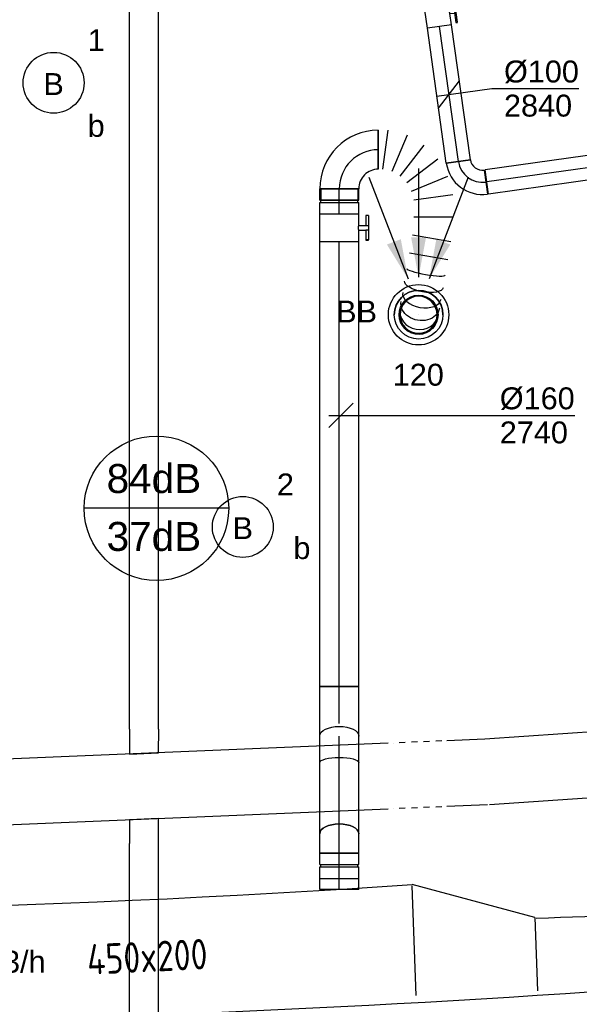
# Model space of a CAD drawing. Extents: x -257677 to 221252, y -185516 to 120782.
# Tile 108 of 171: x -38986 to -36688, y -49890 to -45848. Entities that reach past the tile are written whole.
import ezdxf
from ezdxf.enums import TextEntityAlignment as Align
from ezdxf.lldxf.tags import DXFTag

# ---------------------------------------------------------------- set-up
doc = ezdxf.new("R2010")
doc.units = 0
doc.header["$LTSCALE"] = 50
for name, pattern in [('2322109', [10, 5, -2, 1, -2]), ('AUSGEZOGEN', [0]), ('STREEPJES', [0.1, 0.05, -0.05])]:
    doc.linetypes.add(name, pattern=pattern)
doc.layers.get('0').update_dxf_attribs({"linetype": 'CONTINUOUS'})
for name, color, linetype in [('57LB', 4, 'CONTINUOUS'), ('brandmelddecibels', 3, 'CONTINUOUS'), ('EL6131--', 2, 'CONTINUOUS'), ('EL6311--', 3, 'CONTINUOUS'), ('EM6131--', 1, 'CONTINUOUS'), ('WL570---_RETOUR', 112, 'CONTINUOUS'), ('WL570---_RETOUR_HL', 8, 'CONTINUOUS'), ('WL570---_RETOUR_RST', 2, 'CONTINUOUS'), ('WL570---_RETOUR_RST_HL', 1, 'CONTINUOUS'), ('WM570---_RETOUR', 1, 'CONTINUOUS'), ('WM570---_RETOUR_PR', 1, 'CONTINUOUS'), ('WM570---_RETOUR_RST_PR', 1, 'CONTINUOUS'), ('WM570---_TOEVOER', 1, 'CONTINUOUS')]:
    doc.layers.add(name, color=color, linetype=linetype)
doc.styles.add('BURO-018', font='ARIAL.TTF', dxfattribs={"height": 63})
doc.styles.add('ISO25', font='ISO', dxfattribs={"width": 0.9})
tags = doc.linetypes.add('CENTER2', pattern=[28.575000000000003, 19.05, -3.175, 3.175, -3.175]).pattern_tags.tags
tags[10:11] = [DXFTag(74, 4), DXFTag(75, 0), DXFTag(340, '0'), DXFTag(46, 1.0), DXFTag(50, 0.0), DXFTag(44, 0.0), DXFTag(45, 0.0)]
tags[8:9] = [DXFTag(74, 4), DXFTag(75, 0), DXFTag(340, '0'), DXFTag(46, 1.0), DXFTag(50, 0.0), DXFTag(44, 0.0), DXFTag(45, 0.0)]
tags[6:7] = [DXFTag(74, 4), DXFTag(75, 0), DXFTag(340, '0'), DXFTag(46, 1.0), DXFTag(50, 0.0), DXFTag(44, 0.0), DXFTag(45, 0.0)]
tags[4:5] = [DXFTag(74, 4), DXFTag(75, 0), DXFTag(340, '0'), DXFTag(46, 1.0), DXFTag(50, 0.0), DXFTag(44, 0.0), DXFTag(45, 0.0)]

# ---------------------------------------------------------------- blocks, each defined once
blk = doc.blocks.new('1115B3')
at = {"color": 0, "linetype": 'Continuous'}
blk.add_circle((0, 3.5), 2.5, dxfattribs=at)
at = {"color": 0, "linetype": 'Continuous', "style": 'BURO-018'}
for tag, p in [('E_GKAST', (0, 11.5)), ('E_GROEP', (0, 8.5)), ('E_SGROEP', (4.5, 8.5)), ('E_ARMCODE', (0, 3.5)), ('E_SLET', (4.5, 2.5))]:
    blk.add_attdef(tag, text='', height=1.8, dxfattribs=at).set_placement(p, align=Align.MIDDLE)
blk = doc.blocks.new('*U742')
at = {"color": 0, "ltscale": 10}
for p, q in [((3.637978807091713e-12, 134.9999999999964, -2730), (1945.261807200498, 134.9999999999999, -2730)), ((0, -134.9999999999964, -2730), (1945.261807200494, -134.9999999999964, -2730))]:
    blk.add_line(p, q, dxfattribs=at)
at = {"layer": 'EM6131--', "color": 1, "style": 'BURO-018'}
blk.add_attdef('POSNR', text='', height=90, dxfattribs=at).set_placement((0, 0), align=Align.MIDDLE)
blk = doc.blocks.new('*U749')
at = {"color": 0, "ltscale": 10}
for p, q in [((3.637978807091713e-12, 60, -2730), (5929.481628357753, 59.99999999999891, -2730)), ((3.637978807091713e-12, -60, -2730), (5929.481628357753, -60.00000000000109, -2730))]:
    blk.add_line(p, q, dxfattribs=at)
at = {"layer": 'EM6131--', "color": 1, "style": 'BURO-018'}
blk.add_attdef('POSNR', text='', height=90, dxfattribs=at).set_placement((0, 0), align=Align.MIDDLE)
blk = doc.blocks.new('*U750')
at = {"color": 0, "ltscale": 10}
for p, q in [((102.5219854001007, 55.58095455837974, -2730), (-3.410605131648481e-12, 60.05716110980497, -2730)), ((-3.637978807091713e-12, 60.05716110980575, -2730), (-3.345434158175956e-12, -60.05716110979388, -2730)), ((-3.637978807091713e-12, -60.05716110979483, -2730), (97.28765891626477, -64.30483203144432, -2730))]:
    blk.add_line(p, q, dxfattribs=at)
at = {"layer": 'EM6131--', "color": 1, "style": 'BURO-018'}
blk.add_attdef('POSNR', text='', height=90, dxfattribs=at).set_placement((0, 0), align=Align.MIDDLE)
blk = doc.blocks.new('*U751')
at = {"color": 0, "ltscale": 10}
for p, q in [((-1.818989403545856e-12, 60, -2730), (5985.392653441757, 59.9999999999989, -2730)), ((-1.818989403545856e-12, -60, -2730), (5985.392653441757, -60.0000000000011, -2730))]:
    blk.add_line(p, q, dxfattribs=at)
at = {"layer": 'EM6131--', "color": 1, "style": 'BURO-018'}
blk.add_attdef('POSNR', text='', height=90, dxfattribs=at).set_placement((0, 0), align=Align.MIDDLE)
blk = doc.blocks.new('*U752')
at = {"color": 0, "ltscale": 10}
for p, q in [((102.5219854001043, 55.58095455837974, -2730), (-3.709033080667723e-12, 60.05716110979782, -2730)), ((-3.637978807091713e-12, 60.05716110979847, -2730), (-3.30376113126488e-12, -60.05716110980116, -2730)), ((-3.637978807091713e-12, -60.05716110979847, -2730), (97.28765891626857, -64.30483203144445, -2730))]:
    blk.add_line(p, q, dxfattribs=at)
at = {"layer": 'EM6131--', "color": 1, "style": 'BURO-018'}
blk.add_attdef('POSNR', text='', height=90, dxfattribs=at).set_placement((0, 0), align=Align.MIDDLE)
blk = doc.blocks.new('*U756')
at = {"color": 0, "ltscale": 10}
for p, q in [((3.637978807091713e-12, 135.0000000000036, -2730), (168.4269086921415, 135.0000000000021, -2730)), ((408.6370558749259, 135.0000000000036, -2730), (2700.915449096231, 135.0000000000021, -2730)), ((0, -135, -2730), (157.1255678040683, -134.9999999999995, -2730)), ((397.3357149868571, -135, -2730), (2700.915449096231, -134.9999999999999, -2730))]:
    blk.add_line(p, q, dxfattribs=at)
at = {"color": 0, "linetype": 'STREEPJES', "ltscale": 10}
for p, q in [((188.4269086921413, 135, -2730), (388.6370558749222, 135.0000000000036, -2730)), ((177.1255678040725, -135, -2730), (377.3357149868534, -134.9999999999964, -2730))]:
    blk.add_line(p, q, dxfattribs=at)
at = {"layer": 'EM6131--', "color": 1, "linetype": '2322109', "style": 'BURO-018'}
blk.add_attdef('POSNR', text='', height=90, dxfattribs=at).set_placement((0, 0), align=Align.MIDDLE)
blk = doc.blocks.new('*U920')
at = {"color": 0, "ltscale": 10}
for p, q in [((-100, -50, -2840.399999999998), (-99.99999999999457, 50.00000000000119, -2840.399999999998)), ((50.00000000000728, -100.0000000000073, -2840.399999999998), (-49.99999999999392, -100.0000000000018, -2840.399999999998))]:
    blk.add_line(p, q, dxfattribs=at)
for centre, radius, start, end in [((-100, -100, -2840.399999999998), 150.0000000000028, 359.9999999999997, 89.99999999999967), ((-100, -99.99999999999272, -2840.399999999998), 49.9999999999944, 359.9999999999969, 90.00000000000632)]:
    blk.add_arc(centre, radius, start, end, dxfattribs=at)
at = {"layer": 'WL570---_RETOUR_HL', "linetype": 'CENTER2'}
blk.add_arc((-100, -100, -2840.399999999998), 100.0000000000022, 1.039168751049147e-12, 90.00000000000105, dxfattribs=at)
at = {"layer": 'WM570---_RETOUR_PR', "color": 1, "style": 'BURO-018'}
blk.add_attdef('POSNR', text='', height=90, dxfattribs=at).set_placement((0, 0), align=Align.MIDDLE)
blk = doc.blocks.new('*U1160')
at = {"color": 0, "ltscale": 10}
for p, q in [((7.275957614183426e-12, 50, -2840.399999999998), (558.7675796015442, 50.00000000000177, -2840.399999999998)), ((7.275957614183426e-12, -50.00000000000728, -2840.399999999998), (1.271605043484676e-11, 49.99999999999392, -2840.399999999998)), ((7.275957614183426e-12, -50.00000000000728, -2840.399999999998), (558.7675796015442, -50.00000000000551, -2840.399999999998))]:
    blk.add_line(p, q, dxfattribs=at)
at = {"layer": 'WL570---_RETOUR_HL', "linetype": 'CENTER2'}
blk.add_line((0, 0, -2840.399999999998), (558.7675796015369, 1.768016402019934e-12, -2840.399999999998), dxfattribs=at)
at = {"layer": 'WM570---_RETOUR_PR', "color": 1, "style": 'BURO-018'}
blk.add_attdef('POSNR', text='', height=90, dxfattribs=at).set_placement((0, 0), align=Align.MIDDLE)
blk = doc.blocks.new('*U1161')
at = {"layer": 'WM570---_RETOUR', "color": 0, "ltscale": 10}
for p, q in [((-42.58361027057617, -56.45029792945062), (42.58361027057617, 56.45029792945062)), ((-49.51695410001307, -6.933343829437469), (175.8818222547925, 24.62690141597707)), ((175.8818222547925, 24.62690141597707), (533.453445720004, 24.62690141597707))]:
    blk.add_line(p, q, dxfattribs=at)
at = {"layer": 'WM570---_RETOUR', "color": 0, "style": 'BURO-018'}
for s, p in [('%%c100', (225.8818222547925, 49.62690141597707)), ('2840', (225.8818222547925, -90.37309858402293))]:
    blk.add_text(s, height=90, dxfattribs=at).set_placement(p)
blk = doc.blocks.new('*U1179')
at = {"color": 0, "ltscale": 10}
for p, q in [((-51.69999999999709, 80, -2740.399999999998), (-4.999999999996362, 79.99999999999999, -2740.399999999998)), ((-51.69999999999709, 80, -2740.399999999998), (-51.69999999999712, -80, -2740.399999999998)), ((-4.999999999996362, 80, -2740.399999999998), (-4.999999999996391, -80, -2740.399999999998)), ((-4.999999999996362, 76, -2740.399999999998), (5.000000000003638, 76, -2740.399999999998)), ((5.000000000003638, 80, -2740.399999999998), (51.70000000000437, 79.99999999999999, -2740.399999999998)), ((5.000000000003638, 80, -2740.399999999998), (5.000000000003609, -80, -2740.399999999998)), ((51.70000000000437, 80, -2740.399999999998), (51.70000000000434, -80, -2740.399999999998)), ((-51.69999999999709, -80, -2740.399999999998), (-4.999999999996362, -80.00000000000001, -2740.399999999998)), ((-4.999999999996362, -76, -2740.399999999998), (5.000000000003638, -76, -2740.399999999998)), ((5.000000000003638, -80, -2740.399999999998), (51.70000000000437, -80.00000000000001, -2740.399999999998))]:
    blk.add_line(p, q, dxfattribs=at)
at = {"layer": 'WL570---_RETOUR_HL', "linetype": 'CENTER2'}
blk.add_line((-51.69999999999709, 0, -2740.399999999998), (51.70000000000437, -1.899427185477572e-14, -2740.399999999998), dxfattribs=at)
at = {"layer": 'WM570---_RETOUR_PR', "color": 1, "style": 'BURO-018'}
blk.add_attdef('POSNR', text='', height=90, dxfattribs=at).set_placement((0, 0), align=Align.MIDDLE)
blk = doc.blocks.new('*U1192')
at = {"color": 2, "ltscale": 10}
for p, q in [((-57.24999999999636, 80, -2740.399999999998), (57.25000000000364, 79.99999999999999, -2740.399999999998)), ((-57.24999999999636, -80, -2740.399999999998), (-57.24999999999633, 80, -2740.399999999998)), ((57.25000000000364, 80, -2740.399999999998), (57.25000000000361, -80, -2740.399999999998)), ((-57.24999999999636, -80, -2740.399999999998), (-9.541666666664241, -80.00000000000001, -2740.399999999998)), ((-9.541666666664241, -80, -2740.399999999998), (-9.541666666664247, -109.3333333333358, -2740.399999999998)), ((9.541666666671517, -80, -2740.399999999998), (9.54166666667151, -120, -2740.399999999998)), ((9.541666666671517, -80, -2740.399999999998), (57.25000000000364, -80.00000000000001, -2740.399999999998)), ((-50.2466210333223, -109.3333333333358, -2740.399999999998), (-50.2466210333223, -120.0000000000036, -2740.399999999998)), ((-48.91328769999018, -109.3333333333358, -2740.399999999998), (-50.2466210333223, -109.3333333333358, -2740.399999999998)), ((-50.2466210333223, -120.0000000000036, -2740.399999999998), (-48.91328769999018, -120, -2740.399999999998)), ((-7.515583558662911, -109.3333333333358, -2740.399999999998), (-48.91328769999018, -109.3333333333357, -2740.399999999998)), ((-48.91328769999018, -120, -2740.399999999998), (-48.91328769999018, -109.3333333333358, -2740.399999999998)), ((-7.515583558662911, -120, -2740.399999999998), (-48.91328769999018, -120, -2740.399999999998)), ((-7.515583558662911, -109.3333333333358, -2740.399999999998), (-7.515583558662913, -120, -2740.399999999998)), ((9.541666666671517, -120, -2740.399999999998), (-7.515583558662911, -120, -2740.399999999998)), ((50.24662103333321, -109.3333333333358, -2740.399999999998), (9.541666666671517, -109.3333333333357, -2740.399999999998)), ((50.24662103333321, -120, -2740.399999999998), (9.541666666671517, -120, -2740.399999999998)), ((50.24662103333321, -120, -2740.399999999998), (50.24662103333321, -109.3333333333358, -2740.399999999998))]:
    blk.add_line(p, q, dxfattribs=at)
blk.add_spline([(-9.492711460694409, -79.9941758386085, -2740.399999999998), (-9.346348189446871, -79.97693931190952, -2740.399999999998), (-9.1040787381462, -79.9489890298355, -2740.399999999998), (-8.768389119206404, -79.91145878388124, -2740.399999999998), (-8.342723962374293, -79.86587281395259, -2740.399999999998), (-7.831451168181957, -79.81408537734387, -2740.399999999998), (-7.239817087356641, -79.75820677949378, -2740.399999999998), (-6.573892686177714, -79.70051858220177, -2740.399999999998), (-5.840511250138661, -79.6433811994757, -2740.399999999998), (-5.047198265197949, -79.58913749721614, -2740.399999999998), (-4.202094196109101, -79.5400162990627, -2740.399999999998), (-3.313870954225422, -79.49803983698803, -2740.399999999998), (-2.391642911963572, -79.46493914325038, -2740.399999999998), (-1.444873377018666, -79.44208114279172, -2740.399999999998), (-0.4832774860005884, -79.43041076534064, -2740.399999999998), (0.4832774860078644, -79.43041076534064, -2740.399999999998), (1.444873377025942, -79.44208114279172, -2740.399999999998), (2.391642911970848, -79.46493914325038, -2740.399999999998), (3.313870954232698, -79.49803983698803, -2740.399999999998), (4.202094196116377, -79.5400162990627, -2740.399999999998), (5.047198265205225, -79.58913749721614, -2740.399999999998), (5.840511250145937, -79.6433811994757, -2740.399999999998), (6.57389268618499, -79.70051858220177, -2740.399999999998), (7.239817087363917, -79.75820677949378, -2740.399999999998), (7.831451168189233, -79.81408537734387, -2740.399999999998), (8.34272396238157, -79.86587281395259, -2740.399999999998), (8.76838911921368, -79.91145878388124, -2740.399999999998), (9.104078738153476, -79.9489890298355, -2740.399999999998), (9.346348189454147, -79.97693931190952, -2740.399999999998), (9.492711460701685, -79.9941758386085, -2740.399999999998), (9.541666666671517, -80, -2740.399999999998)], degree=3, dxfattribs=at)
at = {"layer": 'WL570---_RETOUR', "color": 1, "style": 'BURO-018'}
blk.add_attdef('I', text='', height=90, dxfattribs=at).set_placement((0, 0), align=Align.MIDDLE)
at = {"layer": 'WM570---_RETOUR_PR', "color": 1, "style": 'BURO-018'}
blk.add_attdef('POSNR', text='', height=90, dxfattribs=at).set_placement((0, 0), align=Align.MIDDLE)
blk = doc.blocks.new('*U1193')
at = {"layer": 'WM570---_RETOUR', "color": 0, "ltscale": 10}
for p, q in [((-50, -50), (50, 50)), ((-50, 0), (959.0631700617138, 0))]:
    blk.add_line(p, q, dxfattribs=at)
at = {"layer": 'WM570---_RETOUR', "color": 0, "style": 'BURO-018'}
for s, p in [('%%c160', (651.4915465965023, 25)), ('2740', (651.4915465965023, -115))]:
    blk.add_text(s, height=90, dxfattribs=at).set_placement(p)
blk = doc.blocks.new('*U1201')
at = {"color": 0, "ltscale": 10}
for p, q in [((3.637978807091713e-12, 80, -2740.399999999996), (1826.728641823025, 79.99999999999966, -2740.399999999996)), ((3.637978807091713e-12, -80, -2740.399999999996), (3.66737033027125e-12, 80, -2740.399999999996)), ((1826.728641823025, 80, -2740.399999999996), (1826.728641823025, -80, -2740.399999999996)), ((3.637978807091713e-12, -80, -2740.399999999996), (1826.728641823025, -80.00000000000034, -2740.399999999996))]:
    blk.add_line(p, q, dxfattribs=at)
at = {"layer": 'WL570---_RETOUR_HL', "linetype": 'CENTER2'}
blk.add_line((3.637978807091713e-12, 0, -2740.399999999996), (1826.728641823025, -3.355646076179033e-13, -2740.399999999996), dxfattribs=at)
at = {"layer": 'WM570---_RETOUR_PR', "color": 1, "linetype": '2322109', "style": 'BURO-018'}
blk.add_attdef('POSNR', text='', height=90, dxfattribs=at).set_placement((0, 0), align=Align.MIDDLE)
blk = doc.blocks.new('*U1202')
at = {"color": 0, "ltscale": 10}
for p, q in [((-160.0000000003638, 79.9999999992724, -2740.399999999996), (152.4199999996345, 80.00000000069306, -2740.399999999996)), ((152.4199999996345, 80.00000000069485, -2740.399999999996), (152.420000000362, -79.99999999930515, -2740.399999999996)), ((-159.9999999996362, -80.0000000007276, -2740.399999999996), (152.4200000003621, -79.99999999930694, -2740.399999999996))]:
    blk.add_line(p, q, dxfattribs=at)
at = {"color": 0, "ltscale": 10, "extrusion": (1.607645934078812e-28, 7.31043197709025e-40, -1)}
blk.add_ellipse((-160, -7.275957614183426e-10, -2740.399999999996), major_axis=(-3.637831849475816e-10, 80), ratio=0.2679491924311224, start_param=0, end_param=3.141592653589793, dxfattribs=at)
blk.add_ellipse((-160, -7.275957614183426e-10, -2740.399999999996), major_axis=(-3.637831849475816e-10, 80), ratio=0.2679491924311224, start_param=0, end_param=3.141592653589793, dxfattribs=at)
at = {"layer": 'WL570---_RETOUR_HL', "linetype": 'CENTER2'}
blk.add_line((0, 0, -2740.399999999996), (152.4199999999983, 6.930979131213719e-10, -2740.399999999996), dxfattribs=at)
at = {"layer": 'WM570---_RETOUR_PR', "color": 1, "linetype": '2322109', "style": 'BURO-018'}
blk.add_attdef('POSNR', text='', height=90, dxfattribs=at).set_placement((0, 0), align=Align.MIDDLE)
blk = doc.blocks.new('*U1183')
at = {"ltscale": 10}
for points in [[(-42.80261999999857, 146.7226179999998), (-129.9186492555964, 288.1091546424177), (-72.88984364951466, 310.0447361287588)], [(0, 154), (-30.55099999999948, 317.2360000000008), (30.55099999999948, 317.2360000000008)], [(42.80261999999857, 146.7226179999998), (72.88984364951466, 310.0447361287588), (129.9186492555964, 288.1091546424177)]]:
    blk.add_hatch(color=0, dxfattribs=at).paths.add_polyline_path(points)
at = {"color": 0, "ltscale": 10}
for p, q in [((0, 600, -2400), (0, 154, -2400)), ((-203.8220000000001, 565.3457999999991, -2400), (-42.80261999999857, 146.7226179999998, -2400)), ((203.8220000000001, 565.3457999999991, -2400), (42.80261999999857, 146.7226179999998, -2400))]:
    blk.add_line(p, q, dxfattribs=at)
for radius in [124, 100]:
    blk.add_circle((0, 0, -2400), radius, dxfattribs=at)
at = {"layer": 'WL570---_RETOUR_RST', "color": 1, "style": 'BURO-018'}
for tag in ['MC', 'Q']:
    blk.add_attdef(tag, text='', height=90, dxfattribs=at).set_placement((0, 0), align=Align.MIDDLE)
at = {"layer": 'WM570---_RETOUR_RST_PR', "color": 1, "style": 'BURO-018'}
blk.add_attdef('POSNR', text='', height=90, dxfattribs=at).set_placement((0, 0), align=Align.MIDDLE)
blk = doc.blocks.new('*U1209')
at = {"color": 0, "ltscale": 10}
for radius in [100, 100, 100, 80, 80]:
    blk.add_circle((0, 0, -2449.5), radius, dxfattribs=at)
for radius, end in [(100, 180), (76, 359.8200000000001), (76, 359.8200000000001), (76, 180), (76, 180)]:
    blk.add_arc((0, 0, -2449.5), radius, 0, end, dxfattribs=at)
at = {"layer": 'WL570---_RETOUR_RST_HL', "linetype": 'CENTER2'}
blk.add_circle((0, 0, -2449.5), 0.075, dxfattribs=at)
blk.add_circle((0, 0, -2449.5), 0.075, dxfattribs=at)
blk.add_circle((0, 0, -2449.5), 0.075, dxfattribs=at)
at = {"layer": 'WM570---_RETOUR_RST_PR', "color": 1, "style": 'BURO-018'}
blk.add_attdef('POSNR', text='', height=90, dxfattribs=at).set_placement((0, 0), align=Align.MIDDLE)
blk = doc.blocks.new('*U1210')
at = {"color": 0, "ltscale": 10}
for p, q in [((-159.9999999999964, 76, -2740.399999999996), (-206.6999999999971, 76.00000000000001, -2740.399999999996)), ((-206.6999999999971, -76, -2740.399999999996), (-206.6999999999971, 76, -2740.399999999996)), ((-159.9999999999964, -80, -2740.399999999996), (-159.9999999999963, 80, -2740.399999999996)), ((-159.9999999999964, -76, -2740.399999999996), (-159.9999999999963, 76, -2740.399999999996)), ((-159.9999999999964, -76, -2740.399999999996), (-206.6999999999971, -75.99999999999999, -2740.399999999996)), ((80.00000000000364, -160, -2740.399999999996), (-79.99999999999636, -160, -2740.399999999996))]:
    blk.add_line(p, q, dxfattribs=at)
for centre, radius, start, end in [((-159.9999999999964, -160, -2740.399999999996), 240, 0, 90), ((-159.9999999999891, -159.9999999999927, -2740.399999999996), 79.99999999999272, 359.9999999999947, 90.0000000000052)]:
    blk.add_arc(centre, radius, start, end, dxfattribs=at)
at = {"layer": 'WL570---_RETOUR_HL', "linetype": 'CENTER2'}
blk.add_arc((-159.9999999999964, -160, -2740.399999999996), 160, 0, 90, dxfattribs=at)
at = {"layer": 'WM570---_RETOUR_PR', "color": 1, "style": 'BURO-018'}
blk.add_attdef('POSNR', text='', height=90, dxfattribs=at).set_placement((0, 0), align=Align.MIDDLE)
blk = doc.blocks.new('*U1211')
at = {"color": 0, "ltscale": 10}
for p, q in [((0, -80, -2740.399999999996), (-2.957754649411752e-62, 80, -2740.399999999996)), ((19.23358609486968, -80, -2740.399999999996), (40.29798570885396, 80, -2740.399999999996)), ((118.1477159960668, 59.14022763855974, -2740.399999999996), (56.39002117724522, -89.9560367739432, -2740.399999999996)), ((89.70356950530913, -109.1896228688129, -2740.399999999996), (187.9458746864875, 18.84224192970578, -2740.399999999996)), ((244.9358326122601, -38.14771599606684, -2740.399999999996), (116.9039678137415, -136.3900211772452, -2740.399999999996)), ((136.1375539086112, -169.7035695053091, -2740.399999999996), (285.2338183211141, -107.9458746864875, -2740.399999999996)), ((306.0935906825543, -185.7956049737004, -2740.399999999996), (146.0935906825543, -206.8600045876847, -2740.399999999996)), ((306.0935906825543, -277.1008820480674, -2740.399999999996), (146.0935906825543, -277.1008820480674, -2740.399999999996)), ((298.5662612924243, -378.4194024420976, -2740.399999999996), (140.9166888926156, -351.0951948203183, -2740.399999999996)), ((285.8620301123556, -451.7176528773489, -2740.399999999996), (128.2124577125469, -424.3934452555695, -2740.399999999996))]:
    blk.add_line(p, q, dxfattribs=at)
blk.add_arc((165.5564438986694, -677.3829058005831, -2740.399999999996), 80, 170.1670423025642, 350.1670423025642, dxfattribs=at)
for centre, major_axis, ratio in [((196.0603492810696, -501.3877696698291, -2740.399999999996), (-78.82478619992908, 13.66210381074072), 0.1316524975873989), ((179.1156099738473, -599.1520284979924, -2740.399999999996), (-78.82478619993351, 13.66210381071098), 0.6140144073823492), ((167.9504056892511, -663.5707192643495, -2740.399999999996), (-78.8247861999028, 13.66210381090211), 0.9318516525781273)]:
    blk.add_ellipse(centre, major_axis=major_axis, ratio=ratio, start_param=0, end_param=3.141592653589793, dxfattribs=at)
at = {"color": 0, "ltscale": 10, "extrusion": (0, 0, -1)}
blk.add_ellipse((187.1259622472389, -552.9355515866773, -2740.399999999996), major_axis=(78.82478619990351, -13.66210381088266), ratio=0.3859855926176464, start_param=0, end_param=3.141592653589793, dxfattribs=at)
at = {"color": 0, "ltscale": 10, "extrusion": (0, 0, -0.9999999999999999)}
blk.add_ellipse((172.5751847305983, -636.887623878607, -2740.399999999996), major_axis=(78.82478619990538, -13.66210381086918), ratio=0.8001991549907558, start_param=0, end_param=3.141592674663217, dxfattribs=at)
at = {"layer": 'WM570---_RETOUR_PR', "color": 1, "style": 'BURO-018'}
blk.add_attdef('POSNR', text='', height=90, dxfattribs=at).set_placement((0, 0), align=Align.MIDDLE)
blk = doc.blocks.new('*U1219')
at = {"color": 0, "ltscale": 10}
for p, q in [((0, 80, -2908.782962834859), (400.5875541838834, 79.99999999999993, -2908.782962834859)), ((0, -80, -2908.782962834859), (400.5875541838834, -80.00000000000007, -2908.782962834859))]:
    blk.add_line(p, q, dxfattribs=at)
blk.add_ellipse((0, 0, -2908.782962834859), major_axis=(1.469576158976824e-14, 80.00000000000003), ratio=0.4999999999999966, start_param=3.141592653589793, end_param=6.283185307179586, dxfattribs=at)
at = {"color": 0, "ltscale": 10, "extrusion": (5.660601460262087e-49, 3.081487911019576e-33, -1)}
blk.add_ellipse((400.5875541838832, 0, -2908.782962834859), major_axis=(1.469576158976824e-14, 80.00000000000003), ratio=0.4999999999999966, start_param=0, end_param=3.141592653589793, dxfattribs=at)
at = {"layer": 'WL570---_RETOUR_HL', "linetype": 'CENTER2'}
blk.add_line((0, 0, -2908.782962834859), (400.5875541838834, -7.358673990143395e-14, -2908.782962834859), dxfattribs=at)
at = {"layer": 'WM570---_RETOUR_PR', "color": 1, "style": 'BURO-018'}
blk.add_attdef('POSNR', text='', height=90, dxfattribs=at).set_placement((0, 0), align=Align.MIDDLE)
blk = doc.blocks.new('*U1220')
at = {"color": 0, "ltscale": 10}
for p, q in [((-42.90000000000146, 79.99999999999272, -2930.232962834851), (-21.82177955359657, 79.99999999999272, -2930.232962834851)), ((-42.90000000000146, -80.00000000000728, -2930.232962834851), (-42.90000000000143, 79.99999999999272, -2930.232962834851)), ((-21.82177955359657, 79.99999999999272, -2930.232962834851), (18.89821544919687, 79.99999999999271, -2930.232962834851)), ((18.89821544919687, 79.99999999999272, -2930.232962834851), (37.15248982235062, 79.99999999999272, -2930.232962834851)), ((-42.90000000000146, -80.00000000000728, -2930.232962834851), (-21.82177955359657, -80.00000000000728, -2930.232962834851)), ((-21.82177955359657, -80.00000000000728, -2930.232962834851), (18.89821544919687, -80.00000000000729, -2930.232962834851)), ((18.89821544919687, -80.00000000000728, -2930.232962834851), (37.15248982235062, -80.00000000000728, -2930.232962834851))]:
    blk.add_line(p, q, dxfattribs=at)
at = {"color": 0, "ltscale": 10, "extrusion": (1.077753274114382e-33, 2.465190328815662e-32, -1)}
blk.add_ellipse((37.15248982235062, -7.275957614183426e-12, -2930.232962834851), major_axis=(1.469576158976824e-14, 80), ratio=0.5000000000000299, start_param=0, end_param=3.141592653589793, dxfattribs=at)
at = {"layer": 'WL570---_RETOUR_HL', "linetype": 'CENTER2'}
blk.add_line((-42.90000000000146, -7.275957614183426e-12, -2930.232962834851), (37.15248982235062, -7.290663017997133e-12, -2930.232962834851), dxfattribs=at)
at = {"layer": 'WM570---_RETOUR_PR', "color": 1, "style": 'BURO-018'}
blk.add_attdef('POSNR', text='', height=90, dxfattribs=at).set_placement((0, 0), align=Align.MIDDLE)
blk = doc.blocks.new('*U1221')
at = {"color": 0, "ltscale": 10}
for p, q in [((-51.69999999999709, 79.99999999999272, -2930.232962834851), (-5, 79.99999999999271, -2930.232962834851)), ((-51.69999999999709, 79.99999999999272, -2930.232962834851), (-51.69999999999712, -80.00000000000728, -2930.232962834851)), ((-5, 79.99999999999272, -2930.232962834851), (-5.000000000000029, -80.00000000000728, -2930.232962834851)), ((-5, 75.99999999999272, -2930.232962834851), (5, 75.99999999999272, -2930.232962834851)), ((5, 79.99999999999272, -2930.232962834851), (51.69999999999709, 79.99999999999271, -2930.232962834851)), ((5, 79.99999999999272, -2930.232962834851), (4.999999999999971, -80.00000000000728, -2930.232962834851)), ((51.69999999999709, 79.99999999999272, -2930.232962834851), (51.69999999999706, -80.00000000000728, -2930.232962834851)), ((-51.69999999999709, -80.00000000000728, -2930.232962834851), (-5, -80.00000000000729, -2930.232962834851)), ((-5, -76.00000000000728, -2930.232962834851), (5, -76.00000000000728, -2930.232962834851)), ((5, -80.00000000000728, -2930.232962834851), (51.69999999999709, -80.00000000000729, -2930.232962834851))]:
    blk.add_line(p, q, dxfattribs=at)
at = {"layer": 'WL570---_RETOUR_HL', "linetype": 'CENTER2'}
blk.add_line((-51.69999999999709, -7.275957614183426e-12, -2930.232962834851), (51.69999999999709, -7.2949518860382e-12, -2930.232962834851), dxfattribs=at)
at = {"layer": 'WM570---_RETOUR_PR', "color": 1, "style": 'BURO-018'}
blk.add_attdef('POSNR', text='', height=90, dxfattribs=at).set_placement((0, 0), align=Align.MIDDLE)
blk = doc.blocks.new('*U1222')
at = {"color": 0, "ltscale": 10}
for p, q in [((0, 79.99999999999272, -2930.232962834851), (46.19999999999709, 79.99999999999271, -2930.232962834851)), ((0, -80.00000000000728, -2930.232962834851), (2.939152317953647e-14, 79.99999999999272, -2930.232962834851)), ((46.19999999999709, 79.99999999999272, -2930.232962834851), (46.19999999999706, -80.00000000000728, -2930.232962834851)), ((0, -80.00000000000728, -2930.232962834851), (46.19999999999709, -80.00000000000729, -2930.232962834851))]:
    blk.add_line(p, q, dxfattribs=at)
at = {"layer": 'WL570---_RETOUR_HL', "linetype": 'CENTER2'}
blk.add_line((0, -7.275957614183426e-12, -2930.232962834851), (46.19999999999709, -7.284444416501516e-12, -2930.232962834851), dxfattribs=at)
at = {"layer": 'WM570---_RETOUR_PR', "color": 1, "style": 'BURO-018'}
blk.add_attdef('POSNR', text='', height=90, dxfattribs=at).set_placement((0, 0), align=Align.MIDDLE)
blk = doc.blocks.new('*U1228')
at = {"color": 0, "ltscale": 10}
for p, q in [((7.275957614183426e-12, 50, -2840.399999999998), (690.8991941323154, 50.00000000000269, -2840.399999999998)), ((7.275957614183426e-12, -50, -2840.399999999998), (1.271049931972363e-11, 50.00000000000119, -2840.399999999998)), ((690.8991941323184, 50, -2840.399999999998), (690.8991941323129, -50.00000000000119, -2840.399999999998)), ((7.275957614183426e-12, -50, -2840.399999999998), (690.8991941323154, -49.99999999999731, -2840.399999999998))]:
    blk.add_line(p, q, dxfattribs=at)
at = {"layer": 'WL570---_RETOUR_HL', "linetype": 'CENTER2'}
blk.add_line((7.275957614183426e-12, 0, -2840.399999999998), (690.8991941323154, 2.68468267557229e-12, -2840.399999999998), dxfattribs=at)
at = {"layer": 'WM570---_RETOUR_PR', "color": 1, "style": 'BURO-018'}
blk.add_attdef('POSNR', text='', height=90, dxfattribs=at).set_placement((0, 0), align=Align.MIDDLE)
blk = doc.blocks.new('*U1230')
at = {"color": 2, "ltscale": 10}
for p, q in [((-55.84999999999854, 50.00000000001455, -2840.399999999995), (55.84999999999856, 50.00000000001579, -2840.399999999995)), ((-55.84999999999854, -49.99999999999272, -2840.399999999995), (-55.8499999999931, 50.00000000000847, -2840.399999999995)), ((55.84999999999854, 50.00000000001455, -2840.399999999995), (55.8499999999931, -49.99999999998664, -2840.399999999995)), ((-55.84999999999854, -49.99999999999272, -2840.399999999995), (-9.30833333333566, -49.99999999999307, -2840.399999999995)), ((-48.86751880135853, -68.33333333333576, -2840.399999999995), (-48.86751880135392, -74.99999999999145, -2840.399999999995)), ((-47.86751880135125, -68.33333333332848, -2840.399999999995), (-48.867518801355, -68.33333333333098, -2840.399999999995)), ((-48.86751880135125, -74.99999999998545, -2840.399999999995), (-47.86751880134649, -74.99999999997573, -2840.399999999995)), ((-7.514599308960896, -68.33333333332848, -2840.399999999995), (-47.86751880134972, -68.33333333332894, -2840.399999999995)), ((-47.86751880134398, -74.99999999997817, -2840.399999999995), (-47.8675188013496, -68.33333333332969, -2840.399999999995)), ((-7.514599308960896, -74.99999999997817, -2840.399999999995), (-47.86751880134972, -74.99999999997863, -2840.399999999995)), ((-9.308333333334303, -49.99999999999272, -2840.399999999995), (-9.308333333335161, -68.33333333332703, -2840.399999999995)), ((-7.514599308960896, -68.3333333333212, -2840.399999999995), (-7.514599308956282, -74.9999999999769, -2840.399999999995)), ((9.30833333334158, -74.99999999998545, -2840.399999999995), (-7.514599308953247, -74.99999999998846, -2840.399999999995)), ((9.308333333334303, -49.99999999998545, -2840.399999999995), (9.30833333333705, -74.99999999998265, -2840.399999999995)), ((9.308333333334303, -49.99999999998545, -2840.399999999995), (55.84999999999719, -49.9999999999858, -2840.399999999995)), ((48.8675188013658, -68.3333333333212, -2840.399999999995), (9.30833333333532, -68.33333333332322, -2840.399999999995)), ((48.86751880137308, -74.9999999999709, -2840.399999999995), (9.308333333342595, -74.99999999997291, -2840.399999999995)), ((48.86751880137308, -74.9999999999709, -2840.399999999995), (48.86751880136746, -68.33333333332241, -2840.399999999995))]:
    blk.add_line(p, q, dxfattribs=at)
blk.add_spline([(-9.26057528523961, -49.99113106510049, -2840.399999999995), (-9.11779120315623, -49.96487813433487, -2840.399999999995), (-8.881446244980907, -49.92228979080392, -2840.399999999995), (-8.553965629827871, -49.86507052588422, -2840.399999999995), (-8.138709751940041, -49.79551713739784, -2840.399999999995), (-7.639939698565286, -49.71643198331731, -2840.399999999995), (-7.062773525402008, -49.63101550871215, -2840.399999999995), (-6.413133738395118, -49.54274129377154, -2840.399999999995), (-5.697686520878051, -49.45521774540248, -2840.399999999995), (-4.923773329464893, -49.37204142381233, -2840.399999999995), (-4.099335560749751, -49.29664778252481, -2840.399999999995), (-3.232833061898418, -49.23216570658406, -2840.399999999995), (-2.333157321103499, -49.18128255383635, -2840.399999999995), (-1.409540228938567, -49.14612633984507, -2840.399999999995), (-0.4714593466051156, -49.12817118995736, -2840.399999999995), (0.4714593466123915, -49.12817118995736, -2840.399999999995), (1.409540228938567, -49.14612633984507, -2840.399999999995), (2.333157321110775, -49.18128255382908, -2840.399999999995), (3.232833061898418, -49.23216570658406, -2840.399999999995), (4.099335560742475, -49.29664778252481, -2840.399999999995), (4.923773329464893, -49.37204142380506, -2840.399999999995), (5.697686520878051, -49.45521774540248, -2840.399999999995), (6.413133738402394, -49.54274129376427, -2840.399999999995), (7.062773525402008, -49.63101550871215, -2840.399999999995), (7.639939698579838, -49.71643198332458, -2840.399999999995), (8.138709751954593, -49.79551713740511, -2840.399999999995), (8.553965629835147, -49.86507052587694, -2840.399999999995), (8.881446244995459, -49.92228979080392, -2840.399999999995), (9.117791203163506, -49.96487813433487, -2840.399999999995), (9.26057528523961, -49.99113106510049, -2840.399999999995), (9.308333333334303, -49.99999999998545, -2840.399999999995)], degree=3, dxfattribs=at)
at = {"layer": 'WL570---_RETOUR', "color": 1, "style": 'BURO-018'}
blk.add_attdef('I', text='', height=90, dxfattribs=at).set_placement((0, 0), align=Align.MIDDLE)
at = {"layer": 'WM570---_RETOUR_PR', "color": 1, "style": 'BURO-018'}
blk.add_attdef('POSNR', text='', height=90, dxfattribs=at).set_placement((0, 0), align=Align.MIDDLE)

msp = doc.modelspace()

# ---------------------------------------------------------------- linework, layer by layer
at = {"layer": '57LB', "color": 1, "linetype": 'Continuous'}
for p, q in [((-37375.82174170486, -49404.61365246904), (-37358.85645283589, -49854.29373761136)), ((-36870.60528531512, -49533.45196117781), (-36859.21191378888, -49835.44341664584))]:
    msp.add_line(p, q, dxfattribs=at)
at = {"layer": 'brandmelddecibels'}
msp.add_line((-38127.47052334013, -47854.23536910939), (-38720.87559812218, -47854.23536910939), dxfattribs=at)
msp.add_circle((-38424.17306073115, -47854.23536910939), 296.7025373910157, dxfattribs=at)
at = {"layer": 'WL570---_RETOUR'}
msp.add_line((-36870.60528531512, -49533.45196117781), (-37373.70026018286, -49398.79466402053), dxfattribs=at)
for centre, radius, start, end in [((-40551.43609641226, 6984.159798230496), 56957.02890690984, 260.4891053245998, 275.3420007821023), ((-40862.56160967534, 2385.890811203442), 51902.07898806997, 263.6908513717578, 273.8543326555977), ((-37394.53222675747, -30264.15540451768), 19279.31788766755, 271.5757173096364, 276.3068472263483)]:
    msp.add_arc(centre, radius, start, end, dxfattribs=at)

# ---------------------------------------------------------------- block references
at = {"layer": 'EL6131--'}
for name, p, rotation in [('*U749', (-38475.15018637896, -48760.53123012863, 2730), 90), ('*U742', (-35125.24290392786, -48805.41246716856, 2730), 183.8676832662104), ('*U750', (-38475.15018637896, -48860.53106797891, 2730), 92.3968199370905), ('*U752', (-38475.15018637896, -49130.76748355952, 2730), 272.3968199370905), ('*U751', (-38475.15018637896, -55216.15997485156, 2730), 90)]:
    msp.add_blockref(name, p, dxfattribs=dict(at, rotation=rotation))
at = {"layer": 'EL6131--', "linetype": '2322109', "rotation": 182.3968199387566}
msp.add_blockref('*U756', (-37069.60330431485, -48936.8175555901, 2730), dxfattribs=at)
at = {"layer": 'EL6311--', "linetype": 'AUSGEZOGEN'}
ref = msp.add_blockref('1115B3', (-38846.5100396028, -46282.643990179), dxfattribs=dict(at, xscale=50, yscale=50, zscale=50))
ref.add_attrib('E_ARMCODE', 'B', dxfattribs={"layer": '0', "color": 1, "linetype": 'Continuous', "height": 90, "style": 'BURO-018'}).set_placement((-38846.5100396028, -46112.64398541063), align=Align.MIDDLE)
ref.add_attrib('E_SLET', 'b', dxfattribs={"layer": '0', "color": 1, "linetype": 'Continuous', "height": 90, "style": 'BURO-018'}).set_placement((-38671.5100396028, -46282.643990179), align=Align.MIDDLE)
ref.add_attrib('E_GROEP', '1', dxfattribs={"layer": '0', "color": 1, "linetype": 'Continuous', "height": 90, "style": 'BURO-018'}).set_placement((-38671.5100396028, -45932.643990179), align=Align.MIDDLE)
ref = msp.add_blockref('1115B3', (-38069.57349183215, -48105.7102300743), dxfattribs=dict(at, xscale=50, yscale=50, zscale=50))
ref.add_attrib('E_ARMCODE', 'B', dxfattribs={"layer": '0', "color": 1, "linetype": 'Continuous', "height": 90, "style": 'BURO-018'}).set_placement((-38069.57349183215, -47935.71022530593), align=Align.MIDDLE)
ref.add_attrib('E_SLET', 'b', dxfattribs={"layer": '0', "color": 1, "linetype": 'Continuous', "height": 90, "style": 'BURO-018'}).set_placement((-37826.64531971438, -48015.79815722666), align=Align.MIDDLE)
ref.add_attrib('E_GROEP', '2', dxfattribs={"layer": '0', "color": 1, "linetype": 'Continuous', "height": 90, "style": 'BURO-018'}).set_placement((-37894.57349183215, -47755.7102300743), align=Align.MIDDLE)
at = {"layer": 'WL570---_RETOUR'}
for name, p, rotation in [('*U1230', (-37269.52876471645, -45821.47139323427, 2840.399999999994), 97.97071148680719), ('*U1160', (-37184.30166465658, -46430.15120279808, 2840.399999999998), 97.97071148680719), ('*U1210', (-37673.23191168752, -46382.28729865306, 2740.399999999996), 90), ('*U1228', (-36382.57872365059, -46418.86979795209, 2840.399999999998), 187.9707114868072), ('*U920', (-37170.43497699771, -46529.1851109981, 2840.399999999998), 187.9707114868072), ('*U1179', (-37673.44347745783, -46593.98729865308, 2740.399999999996), 90), ('*U1192', (-37673.44347745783, -46702.93729865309, 2740.399999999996), 90), ('*U1219', (-37673.44347745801, -49189.87553652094, 2908.782962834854), 90), ('*U1220', (-37673.44347745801, -49227.02802634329, 2930.232962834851), 90), ('*U1221', (-37673.44347745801, -49321.62802634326, 2930.232962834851), 90), ('*U1222', (-37673.44347745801, -49419.52802634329, 2930.232962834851), 90)]:
    msp.add_blockref(name, p, dxfattribs=dict(at, rotation=rotation))
msp.add_blockref('*U1211', (-37513.23191168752, -46382.28729865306, 2740.399999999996), dxfattribs=at)
at = {"layer": 'WL570---_RETOUR', "linetype": '2322109'}
for name, p, rotation in [('*U1201', (-37673.44347745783, -48585.807689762, 2740.399999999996), 90), ('*U1202', (-37673.44347745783, -48738.22768976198, 2740.399999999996), 89.99999999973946)]:
    msp.add_blockref(name, p, dxfattribs=dict(at, rotation=rotation))
at = {"layer": 'WL570---_RETOUR_RST'}
ref = msp.add_blockref('*U1183', (-37347.67546778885, -47059.67020445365, 2400), dxfattribs=at)
ref.add_attrib('Q', '120', dxfattribs={"color": 1, "height": 90, "style": 'BURO-018'}).set_placement((-37348.89753633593, -47305.85731126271), align=Align.MIDDLE)
ref.add_attrib('MC', 'BB', dxfattribs={"color": 1, "height": 90, "style": 'BURO-018'}).set_placement((-37602.36154891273, -47046.41150012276), align=Align.MIDDLE)
msp.add_blockref('*U1209', (-37347.67546778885, -47059.67020445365, 2449.5), dxfattribs=at)
at = {"layer": 'WM570---_RETOUR'}
for name, p in [('*U1161', (-37222.71545675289, -46155.80537099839, 2840.399999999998)), ('*U1193', (-37665.61712377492, -47472.81207415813, 2740.399999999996))]:
    msp.add_blockref(name, p, dxfattribs=at)

# ---------------------------------------------------------------- texts
at = {"layer": '57LB', "color": 2, "linetype": 'Continuous', "style": 'ISO25', "width": 0.9}
msp.add_text('450x200', height=125, rotation=2.754435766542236, dxfattribs=at).set_placement((-38706.29370410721, -49769.51932206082))
at = {"layer": 'brandmelddecibels', "color": 2, "style": 'BURO-018'}
for s, p in [('84dB', (-38434.57937858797, -47791.5353189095)), ('37dB', (-38434.57937858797, -48029.16540607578))]:
    msp.add_text(s, height=119.07, dxfattribs=at).set_placement(p, align=Align.CENTER)
at = {"layer": 'WM570---_TOEVOER', "style": 'BURO-018'}
msp.add_text('1305 m3/h', height=90, dxfattribs=at).set_placement((-39473.42429118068, -49760.49189043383, -2700))

doc.saveas('drawing.dxf')
